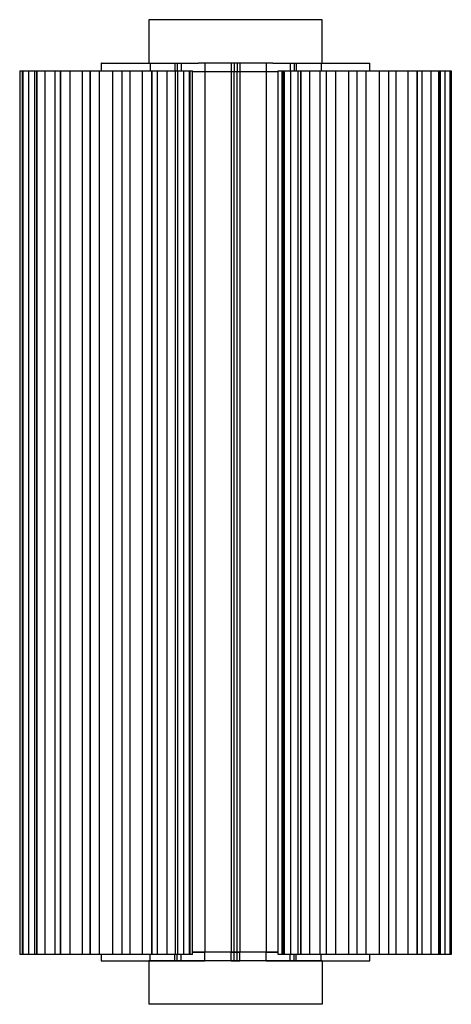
# Paper-space layout '_Posterior' of a CAD drawing. Header units: millimetres. Extents: x -2727 to -2578, y 148 to 1536.
# Tile 1 of 2: x -2727 to -2578, y 148 to 489. Entities that reach past the tile are written whole.
import ezdxf

# ---------------------------------------------------------------- set-up
doc = ezdxf.new("R2010")
doc.units = ezdxf.units.MM

psp = doc.layouts.new('_Posterior')

# ---------------------------------------------------------------- linework, layer by layer
at = {"color": 7, "linetype": 'Continuous', "lineweight": 25}
for p, q in [((-2682.53, 488.72), (-2682.53, 473.72)), ((-2622.53, 473.72), (-2622.53, 488.72)), ((-2727.2, 471), (-2727.2, 165)), ((-2727.2, 471), (-2667.42, 471)), ((-2726.33, 471), (-2726.33, 165)), ((-2726.18, 471), (-2726.18, 165)), ((-2726.16, 165), (-2726.16, 471)), ((-2724.14, 471), (-2724.14, 165)), ((-2722.08, 471), (-2722.08, 165)), ((-2721.27, 471), (-2721.27, 165)), ((-2721.23, 165), (-2721.23, 471)), ((-2718.46, 471), (-2718.46, 165)), ((-2714.95, 165), (-2714.95, 471)), ((-2713.13, 471), (-2713.13, 165)), ((-2713.08, 165), (-2713.08, 471)), ((-2709.92, 471), (-2709.92, 165)), ((-2705.5, 165), (-2705.5, 471)), ((-2702.86, 471), (-2702.86, 165)), ((-2702.79, 165), (-2702.79, 471)), ((-2699.69, 471), (-2699.69, 165)), ((-2698.98, 473.72), (-2698.98, 471)), ((-2694.94, 165), (-2694.94, 471)), ((-2691.83, 471), (-2691.83, 165)), ((-2691.77, 165), (-2691.77, 471)), ((-2689.13, 471), (-2689.13, 165)), ((-2684.7, 165), (-2684.7, 471)), ((-2682.08, 473.72), (-2682.08, 471)), ((-2682.08, 473.72), (-2665.36, 473.72)), ((-2681.55, 471), (-2681.55, 165)), ((-2681.49, 165), (-2681.49, 471)), ((-2679.68, 471), (-2679.68, 165)), ((-2676.17, 165), (-2676.17, 471)), ((-2673.49, 473.72), (-2673.49, 471)), ((-2673.39, 471), (-2673.39, 165)), ((-2673.35, 165), (-2673.35, 471)), ((-2672.79, 473.72), (-2672.79, 471)), ((-2672.55, 165), (-2672.55, 471)), ((-2671.37, 473.72), (-2671.37, 471)), ((-2670.49, 165), (-2670.49, 471)), ((-2668.47, 471), (-2668.47, 165)), ((-2668.45, 165), (-2668.45, 471)), ((-2668.3, 165), (-2668.3, 471)), ((-2667.42, 165), (-2667.42, 471)), ((-2663.09, 470.72), (-2667.42, 470.72)), ((-2663.13, 470.72), (-2667.42, 470.72)), ((-2667.35, 470.72), (-2667.35, 470.72)), ((-2665.36, 473.72), (-2665.36, 473.72)), ((-2663.13, 473.72), (-2663.13, 470.72)), ((-2663.09, 165.72), (-2663.09, 470.72)), ((-2654.03, 473.72), (-2654.03, 470.72)), ((-2651.03, 470.72), (-2654.03, 470.72)), ((-2653.98, 165.72), (-2653.98, 470.72)), ((-2650.98, 470.72), (-2653.98, 470.72)), ((-2653.03, 473.72), (-2653.03, 470.72)), ((-2652.98, 165.72), (-2652.98, 470.72)), ((-2652.03, 473.72), (-2652.03, 470.72)), ((-2651.98, 165.72), (-2651.98, 470.72)), ((-2651.03, 473.72), (-2651.03, 470.72)), ((-2650.98, 165.72), (-2650.98, 470.72)), ((-2641.92, 473.72), (-2641.92, 470.72)), ((-2637.77, 470.72), (-2641.92, 470.72)), ((-2641.88, 165.72), (-2641.88, 470.72)), ((-2637.77, 470.72), (-2641.88, 470.72)), ((-2639.7, 473.72), (-2622.97, 473.72)), ((-2639.7, 473.72), (-2639.7, 473.72)), ((-2637.77, 471), (-2577.92, 471)), ((-2637.77, 165), (-2637.77, 471)), ((-2636.5, 471), (-2636.5, 165)), ((-2636.03, 471), (-2636.03, 165)), ((-2635.76, 471), (-2635.76, 165)), ((-2635.73, 165), (-2635.73, 471)), ((-2633.68, 473.72), (-2633.68, 471)), ((-2633.49, 471), (-2633.49, 165)), ((-2632.27, 473.72), (-2632.27, 471)), ((-2631.56, 473.72), (-2631.56, 471)), ((-2631.01, 471), (-2631.01, 165)), ((-2629.96, 471), (-2629.96, 165)), ((-2629.92, 165), (-2629.92, 471)), ((-2627.01, 471), (-2627.01, 165)), ((-2623.22, 165), (-2623.22, 471)), ((-2622.97, 473.72), (-2622.97, 471)), ((-2621.17, 471), (-2621.17, 165)), ((-2621.11, 165), (-2621.11, 471)), ((-2617.93, 471), (-2617.93, 165)), ((-2613.36, 165), (-2613.36, 471)), ((-2610.57, 471), (-2610.57, 165)), ((-2610.51, 165), (-2610.51, 471)), ((-2607.48, 471), (-2607.48, 165)), ((-2606.08, 471), (-2606.08, 473.72)), ((-2602.75, 165), (-2602.75, 471)), ((-2599.59, 471), (-2599.59, 165)), ((-2599.53, 165), (-2599.53, 471)), ((-2597.07, 471), (-2597.07, 165)), ((-2592.82, 165), (-2592.82, 471)), ((-2589.72, 471), (-2589.72, 165)), ((-2589.67, 165), (-2589.67, 471)), ((-2588.1, 471), (-2588.1, 165)), ((-2584.9, 165), (-2584.9, 471)), ((-2582.28, 471), (-2582.28, 165)), ((-2582.25, 165), (-2582.25, 471)), ((-2581.65, 165), (-2581.65, 471)), ((-2580.08, 165), (-2580.08, 471)), ((-2578.29, 471), (-2578.29, 165)), ((-2578.28, 165), (-2578.28, 471)), ((-2578.21, 165), (-2578.21, 471)), ((-2577.94, 471), (-2577.94, 165)), ((-2577.93, 165), (-2577.93, 471)), ((-2577.92, 165), (-2577.92, 471)), ((-2667.42, 165), (-2727.2, 165)), ((-2698.98, 165), (-2698.98, 162.72)), ((-2682.08, 162.72), (-2682.08, 165)), ((-2673.49, 162.72), (-2673.49, 165)), ((-2672.79, 162.72), (-2672.79, 165)), ((-2671.37, 162.72), (-2671.37, 165)), ((-2667.42, 165.72), (-2663.09, 165.72)), ((-2663.13, 165.72), (-2667.42, 165.72)), ((-2667.35, 165.72), (-2667.35, 165.72)), ((-2663.13, 162.72), (-2663.13, 165.72)), ((-2654.03, 162.72), (-2654.03, 165.72)), ((-2651.03, 165.72), (-2654.03, 165.72)), ((-2653.98, 165.72), (-2650.98, 165.72)), ((-2653.03, 162.72), (-2653.03, 165.72)), ((-2652.03, 162.72), (-2652.03, 165.72)), ((-2651.03, 162.72), (-2651.03, 165.72)), ((-2641.92, 162.72), (-2641.92, 165.72)), ((-2637.77, 165.72), (-2641.92, 165.72)), ((-2641.88, 165.72), (-2637.77, 165.72)), ((-2577.92, 165), (-2637.77, 165)), ((-2633.68, 162.72), (-2633.68, 165)), ((-2632.27, 162.72), (-2632.27, 165)), ((-2631.56, 162.72), (-2631.56, 165)), ((-2622.97, 162.72), (-2622.97, 165)), ((-2606.08, 162.72), (-2606.08, 165)), ((-2682.53, 162.72), (-2682.53, 147.72)), ((-2682.08, 162.72), (-2663.13, 162.72)), ((-2654.03, 162.72), (-2651.03, 162.72)), ((-2641.92, 162.72), (-2622.97, 162.72)), ((-2622.53, 162.72), (-2622.53, 147.72))]:
    psp.add_line(p, q, dxfattribs=at)
for points, knots in [([(-2622.53, 488.72), (-2622.53, 488.72), (-2622.68, 488.72), (-2623.37, 488.72), (-2623.9, 488.72), (-2625.36, 488.72), (-2626.3, 488.72), (-2628.54, 488.72), (-2629.85, 488.72), (-2632.78, 488.72), (-2634.4, 488.72), (-2637.83, 488.72), (-2639.64, 488.72), (-2643.33, 488.72), (-2645.21, 488.72), (-2648.92, 488.72), (-2650.76, 488.72), (-2654.29, 488.72), (-2656.13, 488.72), (-2659.84, 488.72), (-2661.72, 488.72), (-2665.42, 488.72), (-2667.23, 488.72), (-2670.66, 488.72), (-2672.28, 488.72), (-2675.2, 488.72), (-2676.52, 488.72), (-2678.76, 488.72), (-2679.69, 488.72), (-2681.15, 488.72), (-2681.68, 488.72), (-2682.37, 488.72), (-2682.53, 488.72), (-2682.53, 488.72)], [0, 0, 0, 0, 0.0625, 0.0625, 0.125, 0.125, 0.1875, 0.1875, 0.25, 0.25, 0.3125, 0.3125, 0.375, 0.375, 0.4375, 0.4375, 0.5, 0.5, 0.5625, 0.5625, 0.625, 0.625, 0.6875, 0.6875, 0.75, 0.75, 0.8125, 0.8125, 0.875, 0.875, 0.9375, 0.9375, 1, 1, 1, 1]), ([(-2698.95, 473.72), (-2698.96, 473.72), (-2699.07, 473.72), (-2698.63, 473.72), (-2697.63, 473.72), (-2696.08, 473.72), (-2694.12, 473.72), (-2691.76, 473.72), (-2689.12, 473.72), (-2686.47, 473.72), (-2684.04, 473.72), (-2682.72, 473.72), (-2682.08, 473.72)], [0, 0, 0, 0, 0.010958, 0.125764, 0.236704, 0.340638, 0.444573, 0.555513, 0.670319, 0.785125, 0.896065, 1, 1, 1, 1]), ([(-2639.7, 473.72), (-2641.63, 473.72), (-2643.71, 473.72), (-2648.03, 473.72), (-2650.28, 473.72), (-2654.77, 473.72), (-2657.02, 473.72), (-2661.34, 473.72), (-2663.42, 473.72), (-2665.36, 473.72)], [0, 0, 0, 0, 0.25, 0.25, 0.5, 0.5, 0.75, 0.75, 1, 1, 1, 1]), ([(-2654.03, 470.72), (-2654.86, 470.72), (-2655.7, 470.72), (-2657.36, 470.72), (-2658.17, 470.72), (-2659.73, 470.72), (-2660.48, 470.72), (-2661.89, 470.72), (-2662.54, 470.72), (-2663.13, 470.72)], [0, 0, 0, 0, 0.25, 0.25, 0.5, 0.5, 0.75, 0.75, 1, 1, 1, 1]), ([(-2653.98, 470.72), (-2654.82, 470.72), (-2655.66, 470.72), (-2657.31, 470.72), (-2658.13, 470.72), (-2659.69, 470.72), (-2660.44, 470.72), (-2661.84, 470.72), (-2662.5, 470.72), (-2663.09, 470.72)], [0, 0, 0, 0, 0.25, 0.25, 0.5, 0.5, 0.75, 0.75, 1, 1, 1, 1]), ([(-2643.53, 470.72), (-2643.53, 470.72), (-2643.57, 470.72), (-2643.78, 470.72), (-2643.94, 470.72), (-2644.38, 470.72), (-2644.66, 470.72), (-2645.33, 470.72), (-2645.72, 470.72), (-2646.6, 470.72), (-2647.09, 470.72), (-2648.12, 470.72), (-2648.66, 470.72), (-2649.77, 470.72), (-2650.33, 470.72), (-2651.45, 470.72), (-2652, 470.72), (-2653.06, 470.72), (-2653.61, 470.72), (-2654.72, 470.72), (-2655.29, 470.72), (-2656.39, 470.72), (-2656.94, 470.72), (-2657.97, 470.72), (-2658.45, 470.72), (-2659.33, 470.72), (-2659.72, 470.72), (-2660.4, 470.72), (-2660.68, 470.72), (-2661.11, 470.72), (-2661.27, 470.72), (-2661.48, 470.72), (-2661.53, 470.72), (-2661.53, 470.72)], [0, 0, 0, 0, 0.0625, 0.0625, 0.125, 0.125, 0.1875, 0.1875, 0.25, 0.25, 0.3125, 0.3125, 0.375, 0.375, 0.4375, 0.4375, 0.5, 0.5, 0.5625, 0.5625, 0.625, 0.625, 0.6875, 0.6875, 0.75, 0.75, 0.8125, 0.8125, 0.875, 0.875, 0.9375, 0.9375, 1, 1, 1, 1]), ([(-2641.92, 470.72), (-2642.51, 470.72), (-2643.17, 470.72), (-2644.57, 470.72), (-2645.32, 470.72), (-2646.88, 470.72), (-2647.7, 470.72), (-2649.35, 470.72), (-2650.19, 470.72), (-2651.03, 470.72)], [0, 0, 0, 0, 0.25, 0.25, 0.5, 0.5, 0.75, 0.75, 1, 1, 1, 1]), ([(-2641.88, 470.72), (-2642.47, 470.72), (-2643.12, 470.72), (-2644.53, 470.72), (-2645.27, 470.72), (-2646.84, 470.72), (-2647.65, 470.72), (-2649.31, 470.72), (-2650.15, 470.72), (-2650.98, 470.72)], [0, 0, 0, 0, 0.25, 0.25, 0.5, 0.5, 0.75, 0.75, 1, 1, 1, 1]), ([(-2622.97, 473.72), (-2622.33, 473.72), (-2621.02, 473.72), (-2618.58, 473.72), (-2615.93, 473.72), (-2613.29, 473.72), (-2610.93, 473.72), (-2608.97, 473.72), (-2607.42, 473.72), (-2606.43, 473.72), (-2605.98, 473.72), (-2606.1, 473.72), (-2606.11, 473.72)], [0, 0, 0, 0, 0.103935, 0.214875, 0.329681, 0.444487, 0.555427, 0.659362, 0.763296, 0.874236, 0.989042, 1, 1, 1, 1]), ([(-2654.03, 165.72), (-2654.86, 165.72), (-2655.7, 165.72), (-2657.36, 165.72), (-2658.17, 165.72), (-2659.73, 165.72), (-2660.48, 165.72), (-2661.89, 165.72), (-2662.54, 165.72), (-2663.13, 165.72)], [0, 0, 0, 0, 0.25, 0.25, 0.5, 0.5, 0.75, 0.75, 1, 1, 1, 1]), ([(-2653.98, 165.72), (-2654.82, 165.72), (-2655.66, 165.72), (-2657.31, 165.72), (-2658.13, 165.72), (-2659.69, 165.72), (-2660.44, 165.72), (-2661.84, 165.72), (-2662.5, 165.72), (-2663.09, 165.72)], [0, 0, 0, 0, 0.25, 0.25, 0.5, 0.5, 0.75, 0.75, 1, 1, 1, 1]), ([(-2641.92, 165.72), (-2642.51, 165.72), (-2643.17, 165.72), (-2644.57, 165.72), (-2645.32, 165.72), (-2646.88, 165.72), (-2647.7, 165.72), (-2649.35, 165.72), (-2650.19, 165.72), (-2651.03, 165.72)], [0, 0, 0, 0, 0.25, 0.25, 0.5, 0.5, 0.75, 0.75, 1, 1, 1, 1]), ([(-2641.88, 165.72), (-2642.47, 165.72), (-2643.12, 165.72), (-2644.53, 165.72), (-2645.27, 165.72), (-2646.84, 165.72), (-2647.65, 165.72), (-2649.31, 165.72), (-2650.15, 165.72), (-2650.98, 165.72)], [0, 0, 0, 0, 0.25, 0.25, 0.5, 0.5, 0.75, 0.75, 1, 1, 1, 1]), ([(-2698.95, 162.72), (-2698.96, 162.72), (-2699.07, 162.72), (-2698.63, 162.72), (-2697.63, 162.72), (-2696.08, 162.72), (-2694.12, 162.72), (-2691.76, 162.72), (-2689.12, 162.72), (-2686.47, 162.72), (-2684.04, 162.72), (-2682.72, 162.72), (-2682.08, 162.72)], [0, 0, 0, 0, 0.010958, 0.125764, 0.236704, 0.340638, 0.444573, 0.555513, 0.670319, 0.785125, 0.896065, 1, 1, 1, 1]), ([(-2622.53, 162.72), (-2622.53, 162.72), (-2622.68, 162.72), (-2623.37, 162.72), (-2623.9, 162.72), (-2625.36, 162.72), (-2626.3, 162.72), (-2628.54, 162.72), (-2629.85, 162.72), (-2632.78, 162.72), (-2634.4, 162.72), (-2637.83, 162.72), (-2639.64, 162.72), (-2643.33, 162.72), (-2645.21, 162.72), (-2648.92, 162.72), (-2650.76, 162.72), (-2654.29, 162.72), (-2656.13, 162.72), (-2659.84, 162.72), (-2661.72, 162.72), (-2665.42, 162.72), (-2667.23, 162.72), (-2670.66, 162.72), (-2672.28, 162.72), (-2675.2, 162.72), (-2676.52, 162.72), (-2678.76, 162.72), (-2679.69, 162.72), (-2681.15, 162.72), (-2681.68, 162.72), (-2682.37, 162.72), (-2682.53, 162.72), (-2682.53, 162.72)], [0, 0, 0, 0, 0.0625, 0.0625, 0.125, 0.125, 0.1875, 0.1875, 0.25, 0.25, 0.3125, 0.3125, 0.375, 0.375, 0.4375, 0.4375, 0.5, 0.5, 0.5625, 0.5625, 0.625, 0.625, 0.6875, 0.6875, 0.75, 0.75, 0.8125, 0.8125, 0.875, 0.875, 0.9375, 0.9375, 1, 1, 1, 1]), ([(-2654.03, 162.72), (-2654.86, 162.72), (-2655.7, 162.72), (-2657.36, 162.72), (-2658.17, 162.72), (-2659.73, 162.72), (-2660.48, 162.72), (-2661.89, 162.72), (-2662.54, 162.72), (-2663.13, 162.72)], [0, 0, 0, 0, 0.25, 0.25, 0.5, 0.5, 0.75, 0.75, 1, 1, 1, 1]), ([(-2641.92, 162.72), (-2642.51, 162.72), (-2643.17, 162.72), (-2644.57, 162.72), (-2645.32, 162.72), (-2646.88, 162.72), (-2647.7, 162.72), (-2649.35, 162.72), (-2650.19, 162.72), (-2651.03, 162.72)], [0, 0, 0, 0, 0.25, 0.25, 0.5, 0.5, 0.75, 0.75, 1, 1, 1, 1]), ([(-2622.97, 162.72), (-2622.33, 162.72), (-2621.02, 162.72), (-2618.58, 162.72), (-2615.93, 162.72), (-2613.29, 162.72), (-2610.93, 162.72), (-2608.97, 162.72), (-2607.42, 162.72), (-2606.43, 162.72), (-2605.98, 162.72), (-2606.1, 162.72), (-2606.11, 162.72)], [0, 0, 0, 0, 0.103935, 0.214875, 0.329681, 0.444487, 0.555427, 0.659362, 0.763296, 0.874236, 0.989042, 1, 1, 1, 1]), ([(-2622.53, 147.72), (-2622.53, 147.72), (-2622.68, 147.72), (-2623.37, 147.72), (-2623.9, 147.72), (-2625.36, 147.72), (-2626.3, 147.72), (-2628.54, 147.72), (-2629.85, 147.72), (-2632.78, 147.72), (-2634.4, 147.72), (-2637.83, 147.72), (-2639.64, 147.72), (-2643.33, 147.72), (-2645.21, 147.72), (-2648.92, 147.72), (-2650.76, 147.72), (-2654.29, 147.72), (-2656.13, 147.72), (-2659.84, 147.72), (-2661.72, 147.72), (-2665.42, 147.72), (-2667.23, 147.72), (-2670.66, 147.72), (-2672.28, 147.72), (-2675.2, 147.72), (-2676.52, 147.72), (-2678.76, 147.72), (-2679.69, 147.72), (-2681.15, 147.72), (-2681.68, 147.72), (-2682.37, 147.72), (-2682.53, 147.72), (-2682.53, 147.72)], [0, 0, 0, 0, 0.0625, 0.0625, 0.125, 0.125, 0.1875, 0.1875, 0.25, 0.25, 0.3125, 0.3125, 0.375, 0.375, 0.4375, 0.4375, 0.5, 0.5, 0.5625, 0.5625, 0.625, 0.625, 0.6875, 0.6875, 0.75, 0.75, 0.8125, 0.8125, 0.875, 0.875, 0.9375, 0.9375, 1, 1, 1, 1])]:
    psp.add_open_spline(points, degree=3, knots=knots, dxfattribs=at)

doc.saveas('drawing.dxf')
